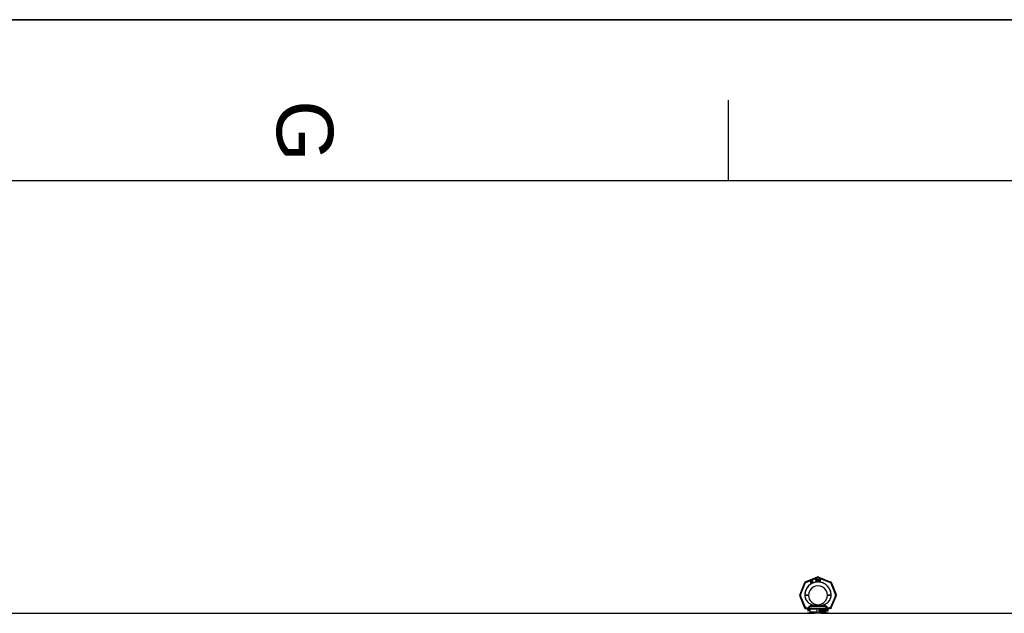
# Model space of a CAD drawing. Header units: millimetres. Extents: x 0 to 420, y 0 to 297.
# Tile 9 of 33: x 61 to 122, y 260 to 297. Entities that reach past the tile are written whole.
import ezdxf

# ---------------------------------------------------------------- set-up
doc = ezdxf.new("R2010")
doc.units = ezdxf.units.MM
doc.header["$LTSCALE"] = 23.1
doc.layers.get('0').update_dxf_attribs({"linetype": 'CONTINUOUS'})
doc.layers.add('001-M31079-X02', color=7, linetype='CONTINUOUS')
doc.layers.add('01_GLOBAL', color=7, linetype='CONTINUOUS')
doc.styles.add('TEXTSTYLE_2', font='arial.ttf')

# ---------------------------------------------------------------- blocks, each defined once
blk = doc.blocks.new('MARGEA3_BL0', base_point=(210.000078, 148.5))
at = {"color": 7, "linetype": 'Continuous'}
for p, q in [((420.000078, 297.000001), (0.000078, 297.000001)), ((0.000078, 296.999914), (420, 296.999914)), ((105.000078, 292.000001), (105.000078, 287.000001)), ((410.000078, 287.000001), (10.000078, 287.000001))]:
    blk.add_line(p, q, dxfattribs=at)
at = {"color": 7, "linetype": 'Continuous', "style": 'TEXTSTYLE_2', "oblique": 0.00001872}
blk.add_text('G', height=3.5, rotation=270, dxfattribs=at).set_placement((77.000078, 292.000001))

msp = doc.modelspace()

# ---------------------------------------------------------------- linework, layer by layer
at = {"color": 7, "linetype": 'Continuous'}
msp.add_line((0, 297), (420, 297), dxfattribs=at)
at = {"layer": '001-M31079-X02', "color": 9, "linetype": 'Continuous'}
for p, q in [((109.725, 262.052), (109.429, 261.336)), ((109.477, 261.318), (109.773, 262.034)), ((110.512, 262.419), (109.796, 262.123)), ((109.816, 262.076), (110.532, 262.373)), ((110.592, 262.373), (111.308, 262.076)), ((110.612, 262.419), (111.328, 262.123)), ((111.35, 262.034), (111.647, 261.318)), ((111.398, 262.052), (111.695, 261.336)), ((109.429, 261.236), (109.733, 260.501)), ((109.781, 260.524), (109.477, 261.258)), ((109.743, 261.285), (109.743, 261.291)), ((111.647, 261.258), (111.343, 260.524)), ((111.381, 261.294), (111.381, 261.288)), ((111.39, 260.501), (111.695, 261.236)), ((109.781, 260.524), (109.781, 260.47)), ((109.798, 260.524), (109.781, 260.524)), ((109.798, 260.47), (109.781, 260.47)), ((109.798, 260.524), (109.798, 260.47)), ((109.979, 260.314), (109.912, 260.314)), ((109.969, 260.468), (109.969, 260.451)), ((111.121, 260.469), (110.003, 260.469)), ((110.143, 260.597), (110.139, 260.634)), ((110.143, 260.597), (110.139, 260.634)), ((110.98, 260.597), (110.143, 260.597)), ((110.392, 260.66), (110.395, 260.623)), ((110.392, 260.66), (110.395, 260.623)), ((110.729, 260.623), (110.732, 260.66)), ((110.732, 260.66), (110.729, 260.623)), ((110.985, 260.634), (110.98, 260.597)), ((110.98, 260.597), (110.985, 260.634)), ((111.212, 260.314), (111.145, 260.314)), ((111.154, 260.451), (111.155, 260.468)), ((111.325, 260.524), (111.325, 260.47)), ((111.343, 260.524), (111.325, 260.524)), ((111.343, 260.47), (111.325, 260.47)), ((111.343, 260.524), (111.343, 260.47))]:
    msp.add_line(p, q, dxfattribs=at)
at = {"layer": '001-M31079-X02', "color": 7, "linetype": 'Continuous'}
for p, q in [((110.115, 262.156), (110.108, 262.066)), ((110.108, 262.066), (110.116, 262.051)), ((110.127, 262.163), (110.115, 262.156)), ((110.116, 262.051), (110.161, 262.077)), ((110.121, 262.073), (110.126, 262.137)), ((110.153, 262.092), (110.121, 262.073)), ((110.126, 262.137), (110.153, 262.092)), ((110.164, 262.098), (110.127, 262.163)), ((110.161, 262.077), (110.179, 262.046)), ((110.183, 262.109), (110.164, 262.098)), ((110.191, 262.095), (110.172, 262.084)), ((110.192, 262.05), (110.172, 262.084)), ((110.179, 262.046), (110.192, 262.046)), ((110.196, 262.155), (110.181, 262.147)), ((110.181, 262.147), (110.187, 262.137)), ((110.191, 262.095), (110.183, 262.109)), ((110.194, 262.18), (110.185, 262.174)), ((110.185, 262.174), (110.196, 262.155)), ((110.202, 262.146), (110.187, 262.137)), ((110.205, 262.161), (110.194, 262.18)), ((110.202, 262.146), (110.229, 262.098)), ((110.226, 262.173), (110.205, 262.161)), ((110.211, 262.151), (110.232, 262.163)), ((110.236, 262.108), (110.211, 262.151)), ((110.226, 262.173), (110.232, 262.163)), ((110.229, 262.098), (110.239, 262.09)), ((110.236, 262.108), (110.242, 262.102)), ((110.239, 262.09), (110.247, 262.089)), ((110.25, 262.1), (110.242, 262.102)), ((110.247, 262.089), (110.254, 262.09)), ((110.261, 262.103), (110.25, 262.1)), ((110.267, 262.094), (110.254, 262.09)), ((110.261, 262.103), (110.267, 262.094)), ((110.42, 262.282), (110.42, 262.152)), ((110.42, 262.282), (110.472, 262.282)), ((110.433, 262.152), (110.42, 262.152)), ((110.433, 262.21), (110.433, 262.152)), ((110.47, 262.21), (110.433, 262.21)), ((110.47, 262.21), (110.487, 262.152)), ((110.483, 262.279), (110.472, 262.282)), ((110.483, 262.279), (110.491, 262.271)), ((110.491, 262.221), (110.483, 262.215)), ((110.502, 262.152), (110.483, 262.215)), ((110.502, 262.152), (110.487, 262.152)), ((110.491, 262.271), (110.498, 262.26)), ((110.498, 262.232), (110.491, 262.221)), ((110.498, 262.26), (110.5, 262.251)), ((110.5, 262.24), (110.498, 262.232)), ((110.5, 262.251), (110.5, 262.24)), ((110.52, 262.282), (110.52, 262.196)), ((110.52, 262.282), (110.533, 262.282)), ((110.52, 262.196), (110.522, 262.182)), ((110.522, 262.182), (110.526, 262.171)), ((110.526, 262.171), (110.535, 262.16)), ((110.533, 262.282), (110.533, 262.196)), ((110.533, 262.196), (110.535, 262.185)), ((110.535, 262.185), (110.539, 262.177)), ((110.535, 262.16), (110.543, 262.155)), ((110.539, 262.177), (110.546, 262.171)), ((110.554, 262.152), (110.543, 262.155)), ((110.554, 262.168), (110.546, 262.171)), ((110.554, 262.168), (110.563, 262.168)), ((110.563, 262.152), (110.554, 262.152)), ((110.572, 262.171), (110.563, 262.168)), ((110.574, 262.155), (110.563, 262.152)), ((110.578, 262.177), (110.572, 262.171)), ((110.582, 262.16), (110.574, 262.155)), ((110.582, 262.185), (110.578, 262.177)), ((110.585, 262.196), (110.582, 262.185)), ((110.591, 262.171), (110.582, 262.16)), ((110.585, 262.282), (110.585, 262.196)), ((110.585, 262.282), (110.598, 262.282)), ((110.595, 262.182), (110.591, 262.171)), ((110.595, 262.182), (110.598, 262.196)), ((110.598, 262.282), (110.598, 262.196)), ((110.615, 262.282), (110.615, 262.152)), ((110.615, 262.282), (110.667, 262.282)), ((110.667, 262.152), (110.615, 262.152)), ((110.678, 262.279), (110.667, 262.282)), ((110.678, 262.155), (110.667, 262.152)), ((110.678, 262.279), (110.686, 262.273)), ((110.686, 262.16), (110.678, 262.155)), ((110.686, 262.273), (110.695, 262.262)), ((110.695, 262.171), (110.686, 262.16)), ((110.695, 262.262), (110.699, 262.251)), ((110.699, 262.182), (110.695, 262.171)), ((110.702, 262.238), (110.699, 262.251)), ((110.699, 262.182), (110.702, 262.196)), ((110.702, 262.238), (110.702, 262.196)), ((109.743, 261.294), (109.743, 261.285)), ((109.743, 261.294), (109.743, 261.288)), ((111.381, 261.285), (111.381, 261.294)), ((111.381, 261.285), (111.381, 261.291)), ((109.969, 260.468), (109.969, 260.451)), ((111.154, 260.451), (111.154, 260.45)), ((111.155, 260.468), (111.155, 260.451))]:
    msp.add_line(p, q, dxfattribs=at)
at = {"layer": '001-M31079-X02', "color": 6, "linetype": 'Continuous'}
for p, q in [((110.433, 262.226), (110.433, 262.268)), ((110.474, 262.268), (110.433, 262.268)), ((110.474, 262.226), (110.433, 262.226)), ((110.474, 262.268), (110.481, 262.265)), ((110.481, 262.229), (110.474, 262.226)), ((110.481, 262.265), (110.485, 262.26)), ((110.485, 262.235), (110.481, 262.229)), ((110.485, 262.26), (110.487, 262.251)), ((110.487, 262.243), (110.485, 262.235)), ((110.487, 262.251), (110.487, 262.243)), ((110.628, 262.168), (110.628, 262.265)), ((110.667, 262.265), (110.628, 262.265)), ((110.667, 262.168), (110.628, 262.168)), ((110.667, 262.265), (110.676, 262.262)), ((110.676, 262.171), (110.667, 262.168)), ((110.676, 262.262), (110.682, 262.257)), ((110.682, 262.177), (110.676, 262.171)), ((110.682, 262.257), (110.686, 262.249)), ((110.686, 262.185), (110.682, 262.177)), ((110.686, 262.249), (110.689, 262.238)), ((110.689, 262.196), (110.686, 262.185)), ((110.689, 262.238), (110.689, 262.196)), ((111.212, 260.168), (109.912, 260.168)), ((110.003, 260.469), (110.003, 260.452)), ((110.061, 260.428), (110.061, 260.233)), ((110.51, 260.428), (110.061, 260.428)), ((110.51, 260.233), (110.061, 260.233)), ((110.51, 260.233), (110.51, 260.428)), ((110.614, 260.428), (110.614, 260.233)), ((111.063, 260.428), (110.614, 260.428)), ((111.063, 260.233), (110.614, 260.233)), ((110.66, 260.286), (110.66, 260.377)), ((110.66, 260.377), (110.695, 260.377)), ((110.671, 260.286), (110.66, 260.286)), ((110.663, 260.286), (110.663, 260.377)), ((110.668, 260.367), (110.668, 260.338)), ((110.697, 260.367), (110.668, 260.367)), ((110.668, 260.338), (110.697, 260.338)), ((110.668, 260.327), (110.668, 260.286)), ((110.694, 260.327), (110.668, 260.327)), ((110.671, 260.338), (110.671, 260.367)), ((110.671, 260.327), (110.671, 260.286)), ((110.691, 260.327), (110.702, 260.286)), ((110.699, 260.375), (110.692, 260.377)), ((110.694, 260.367), (110.698, 260.365)), ((110.698, 260.34), (110.694, 260.338)), ((110.694, 260.327), (110.705, 260.286)), ((110.702, 260.375), (110.695, 260.377)), ((110.697, 260.367), (110.701, 260.365)), ((110.701, 260.34), (110.697, 260.338)), ((110.698, 260.365), (110.7, 260.361)), ((110.701, 260.365), (110.698, 260.365)), ((110.7, 260.344), (110.698, 260.34)), ((110.701, 260.34), (110.698, 260.34)), ((110.704, 260.369), (110.699, 260.375)), ((110.702, 260.375), (110.699, 260.375)), ((110.699, 260.33), (110.704, 260.334)), ((110.711, 260.286), (110.699, 260.33)), ((110.702, 260.33), (110.699, 260.33)), ((110.7, 260.361), (110.702, 260.356)), ((110.703, 260.361), (110.7, 260.361)), ((110.702, 260.35), (110.7, 260.344)), ((110.703, 260.344), (110.7, 260.344)), ((110.701, 260.365), (110.703, 260.361)), ((110.703, 260.344), (110.701, 260.34)), ((110.707, 260.369), (110.702, 260.375)), ((110.702, 260.35), (110.702, 260.356)), ((110.705, 260.356), (110.702, 260.356)), ((110.705, 260.35), (110.702, 260.35)), ((110.702, 260.33), (110.707, 260.334)), ((110.714, 260.286), (110.702, 260.33)), ((110.714, 260.286), (110.702, 260.286)), ((110.703, 260.361), (110.705, 260.356)), ((110.705, 260.35), (110.703, 260.344)), ((110.708, 260.361), (110.704, 260.369)), ((110.707, 260.369), (110.704, 260.369)), ((110.704, 260.334), (110.708, 260.342)), ((110.707, 260.334), (110.704, 260.334)), ((110.705, 260.356), (110.705, 260.35)), ((110.711, 260.361), (110.707, 260.369)), ((110.707, 260.334), (110.711, 260.342)), ((110.71, 260.356), (110.708, 260.361)), ((110.711, 260.361), (110.708, 260.361)), ((110.708, 260.342), (110.71, 260.348)), ((110.711, 260.342), (110.708, 260.342)), ((110.71, 260.356), (110.71, 260.348)), ((110.713, 260.356), (110.71, 260.356)), ((110.713, 260.348), (110.71, 260.348)), ((110.713, 260.356), (110.711, 260.361)), ((110.711, 260.342), (110.713, 260.348)), ((110.713, 260.356), (110.713, 260.348)), ((110.722, 260.311), (110.723, 260.303)), ((110.733, 260.311), (110.722, 260.311)), ((110.723, 260.303), (110.727, 260.294)), ((110.726, 260.303), (110.723, 260.303)), ((110.725, 260.311), (110.726, 260.303)), ((110.727, 260.363), (110.726, 260.356)), ((110.726, 260.348), (110.726, 260.356)), ((110.729, 260.356), (110.726, 260.356)), ((110.726, 260.348), (110.727, 260.34)), ((110.729, 260.348), (110.726, 260.348)), ((110.726, 260.303), (110.73, 260.294)), ((110.733, 260.371), (110.727, 260.363)), ((110.73, 260.363), (110.727, 260.363)), ((110.727, 260.34), (110.733, 260.332)), ((110.73, 260.34), (110.727, 260.34)), ((110.727, 260.294), (110.734, 260.288)), ((110.73, 260.294), (110.727, 260.294)), ((110.73, 260.363), (110.729, 260.356)), ((110.729, 260.356), (110.729, 260.348)), ((110.729, 260.348), (110.73, 260.34)), ((110.736, 260.371), (110.73, 260.363)), ((110.73, 260.34), (110.736, 260.332)), ((110.731, 260.305), (110.73, 260.311)), ((110.73, 260.294), (110.737, 260.288)), ((110.735, 260.299), (110.731, 260.305)), ((110.734, 260.305), (110.731, 260.305)), ((110.738, 260.375), (110.733, 260.371)), ((110.736, 260.371), (110.733, 260.371)), ((110.733, 260.332), (110.738, 260.328)), ((110.736, 260.332), (110.733, 260.332)), ((110.734, 260.305), (110.733, 260.311)), ((110.734, 260.354), (110.735, 260.359)), ((110.734, 260.354), (110.734, 260.35)), ((110.737, 260.354), (110.734, 260.354)), ((110.735, 260.344), (110.734, 260.35)), ((110.737, 260.35), (110.734, 260.35)), ((110.738, 260.299), (110.734, 260.305)), ((110.734, 260.288), (110.741, 260.286)), ((110.737, 260.288), (110.734, 260.288)), ((110.735, 260.359), (110.739, 260.363)), ((110.738, 260.359), (110.735, 260.359)), ((110.739, 260.34), (110.735, 260.344)), ((110.738, 260.344), (110.735, 260.344)), ((110.741, 260.297), (110.735, 260.299)), ((110.738, 260.299), (110.735, 260.299)), ((110.741, 260.375), (110.736, 260.371)), ((110.736, 260.332), (110.741, 260.328)), ((110.737, 260.354), (110.738, 260.359)), ((110.737, 260.35), (110.737, 260.354)), ((110.738, 260.344), (110.737, 260.35)), ((110.737, 260.288), (110.744, 260.286)), ((110.743, 260.377), (110.738, 260.375)), ((110.741, 260.375), (110.738, 260.375)), ((110.738, 260.359), (110.742, 260.363)), ((110.742, 260.34), (110.738, 260.344)), ((110.738, 260.328), (110.743, 260.327)), ((110.741, 260.328), (110.738, 260.328)), ((110.744, 260.297), (110.738, 260.299)), ((110.739, 260.363), (110.743, 260.365)), ((110.742, 260.363), (110.739, 260.363)), ((110.743, 260.338), (110.739, 260.34)), ((110.742, 260.34), (110.739, 260.34)), ((110.746, 260.377), (110.741, 260.375)), ((110.741, 260.328), (110.746, 260.327)), ((110.754, 260.297), (110.741, 260.297)), ((110.754, 260.286), (110.741, 260.286)), ((110.742, 260.363), (110.746, 260.365)), ((110.746, 260.338), (110.742, 260.34)), ((110.753, 260.377), (110.743, 260.377)), ((110.754, 260.365), (110.743, 260.365)), ((110.754, 260.338), (110.743, 260.338)), ((110.754, 260.327), (110.743, 260.327)), ((110.757, 260.375), (110.75, 260.377)), ((110.751, 260.365), (110.755, 260.363)), ((110.758, 260.336), (110.751, 260.338)), ((110.751, 260.327), (110.757, 260.325)), ((110.757, 260.299), (110.751, 260.297)), ((110.751, 260.286), (110.758, 260.288)), ((110.76, 260.375), (110.753, 260.377)), ((110.754, 260.365), (110.758, 260.363)), ((110.761, 260.336), (110.754, 260.338)), ((110.754, 260.327), (110.76, 260.325)), ((110.76, 260.299), (110.754, 260.297)), ((110.754, 260.286), (110.761, 260.288)), ((110.755, 260.363), (110.758, 260.359)), ((110.758, 260.363), (110.755, 260.363)), ((110.762, 260.369), (110.757, 260.375)), ((110.76, 260.375), (110.757, 260.375)), ((110.757, 260.325), (110.761, 260.321)), ((110.76, 260.325), (110.757, 260.325)), ((110.761, 260.303), (110.757, 260.299)), ((110.76, 260.299), (110.757, 260.299)), ((110.758, 260.363), (110.761, 260.359)), ((110.758, 260.359), (110.759, 260.356)), ((110.761, 260.359), (110.758, 260.359)), ((110.763, 260.332), (110.758, 260.336)), ((110.761, 260.336), (110.758, 260.336)), ((110.758, 260.288), (110.763, 260.292)), ((110.761, 260.288), (110.758, 260.288)), ((110.759, 260.356), (110.771, 260.356)), ((110.765, 260.369), (110.76, 260.375)), ((110.76, 260.325), (110.764, 260.321)), ((110.764, 260.303), (110.76, 260.299)), ((110.761, 260.359), (110.762, 260.356)), ((110.766, 260.332), (110.761, 260.336)), ((110.761, 260.321), (110.763, 260.315)), ((110.764, 260.321), (110.761, 260.321)), ((110.763, 260.309), (110.761, 260.303)), ((110.764, 260.303), (110.761, 260.303)), ((110.761, 260.288), (110.766, 260.292)), ((110.766, 260.361), (110.762, 260.369)), ((110.765, 260.369), (110.762, 260.369)), ((110.769, 260.325), (110.763, 260.332)), ((110.766, 260.332), (110.763, 260.332)), ((110.763, 260.309), (110.763, 260.315)), ((110.766, 260.315), (110.763, 260.315)), ((110.766, 260.309), (110.763, 260.309)), ((110.763, 260.292), (110.769, 260.299)), ((110.766, 260.292), (110.763, 260.292)), ((110.764, 260.321), (110.766, 260.315)), ((110.766, 260.309), (110.764, 260.303)), ((110.769, 260.361), (110.765, 260.369)), ((110.768, 260.356), (110.766, 260.361)), ((110.769, 260.361), (110.766, 260.361)), ((110.772, 260.325), (110.766, 260.332)), ((110.766, 260.315), (110.766, 260.309)), ((110.766, 260.292), (110.772, 260.299)), ((110.771, 260.356), (110.769, 260.361)), ((110.772, 260.317), (110.769, 260.325)), ((110.772, 260.325), (110.769, 260.325)), ((110.769, 260.299), (110.772, 260.307)), ((110.772, 260.299), (110.769, 260.299)), ((110.775, 260.317), (110.772, 260.325)), ((110.772, 260.317), (110.772, 260.307)), ((110.775, 260.317), (110.772, 260.317)), ((110.772, 260.299), (110.775, 260.307)), ((110.775, 260.307), (110.772, 260.307)), ((110.775, 260.307), (110.775, 260.317)), ((110.847, 260.286), (110.847, 260.377)), ((110.862, 260.377), (110.847, 260.377)), ((110.858, 260.286), (110.847, 260.286)), ((110.85, 260.377), (110.85, 260.286)), ((110.855, 260.358), (110.855, 260.286)), ((110.855, 260.358), (110.874, 260.286)), ((110.858, 260.358), (110.855, 260.358)), ((110.858, 260.286), (110.858, 260.358)), ((110.858, 260.358), (110.877, 260.286)), ((110.879, 260.296), (110.859, 260.377)), ((110.882, 260.296), (110.862, 260.377)), ((110.888, 260.286), (110.874, 260.286)), ((110.899, 260.377), (110.879, 260.296)), ((110.882, 260.296), (110.879, 260.296)), ((110.902, 260.377), (110.882, 260.296)), ((110.885, 260.286), (110.903, 260.358)), ((110.888, 260.286), (110.906, 260.358)), ((110.914, 260.377), (110.899, 260.377)), ((110.903, 260.286), (110.903, 260.358)), ((110.906, 260.358), (110.903, 260.358)), ((110.914, 260.286), (110.903, 260.286)), ((110.906, 260.358), (110.906, 260.286)), ((110.911, 260.377), (110.911, 260.286)), ((110.914, 260.286), (110.914, 260.377)), ((110.922, 260.307), (110.924, 260.301)), ((110.932, 260.307), (110.922, 260.307)), ((110.925, 260.363), (110.924, 260.356)), ((110.933, 260.356), (110.924, 260.356)), ((110.924, 260.301), (110.926, 260.296)), ((110.927, 260.301), (110.924, 260.301)), ((110.93, 260.371), (110.925, 260.363)), ((110.928, 260.363), (110.925, 260.363)), ((110.925, 260.307), (110.927, 260.301)), ((110.926, 260.296), (110.93, 260.292)), ((110.929, 260.296), (110.926, 260.296)), ((110.928, 260.363), (110.927, 260.356)), ((110.927, 260.301), (110.929, 260.296)), ((110.933, 260.371), (110.928, 260.363)), ((110.93, 260.303), (110.929, 260.307)), ((110.929, 260.296), (110.933, 260.292)), ((110.936, 260.375), (110.93, 260.371)), ((110.933, 260.371), (110.93, 260.371)), ((110.93, 260.356), (110.933, 260.361)), ((110.933, 260.299), (110.93, 260.303)), ((110.933, 260.303), (110.93, 260.303)), ((110.93, 260.292), (110.936, 260.288)), ((110.933, 260.292), (110.93, 260.292)), ((110.933, 260.303), (110.932, 260.307)), ((110.939, 260.375), (110.933, 260.371)), ((110.933, 260.361), (110.937, 260.365)), ((110.933, 260.356), (110.936, 260.361)), ((110.936, 260.361), (110.933, 260.361)), ((110.936, 260.299), (110.933, 260.303)), ((110.936, 260.297), (110.933, 260.299)), ((110.936, 260.299), (110.933, 260.299)), ((110.933, 260.292), (110.939, 260.288)), ((110.945, 260.377), (110.936, 260.375)), ((110.939, 260.375), (110.936, 260.375)), ((110.936, 260.361), (110.94, 260.365)), ((110.939, 260.297), (110.936, 260.299)), ((110.942, 260.296), (110.936, 260.297)), ((110.939, 260.297), (110.936, 260.297)), ((110.936, 260.288), (110.941, 260.286)), ((110.939, 260.288), (110.936, 260.288)), ((110.937, 260.365), (110.944, 260.367)), ((110.94, 260.365), (110.937, 260.365)), ((110.948, 260.377), (110.939, 260.375)), ((110.945, 260.296), (110.939, 260.297)), ((110.939, 260.288), (110.944, 260.286)), ((110.94, 260.365), (110.947, 260.367)), ((110.955, 260.286), (110.941, 260.286)), ((110.953, 260.296), (110.942, 260.296)), ((110.952, 260.367), (110.944, 260.367)), ((110.944, 260.328), (110.944, 260.336)), ((110.952, 260.336), (110.944, 260.336)), ((110.952, 260.328), (110.944, 260.328)), ((110.951, 260.377), (110.945, 260.377)), ((110.947, 260.336), (110.947, 260.328)), ((110.957, 260.375), (110.948, 260.377)), ((110.949, 260.367), (110.956, 260.365)), ((110.957, 260.34), (110.949, 260.336)), ((110.949, 260.328), (110.957, 260.327)), ((110.957, 260.297), (110.95, 260.296)), ((110.96, 260.375), (110.951, 260.377)), ((110.952, 260.367), (110.959, 260.365)), ((110.96, 260.34), (110.952, 260.336)), ((110.952, 260.328), (110.96, 260.327)), ((110.952, 260.286), (110.957, 260.288)), ((110.96, 260.297), (110.953, 260.296)), ((110.955, 260.286), (110.96, 260.288)), ((110.956, 260.365), (110.96, 260.361)), ((110.959, 260.365), (110.956, 260.365)), ((110.963, 260.371), (110.957, 260.375)), ((110.96, 260.375), (110.957, 260.375)), ((110.96, 260.344), (110.957, 260.34)), ((110.96, 260.34), (110.957, 260.34)), ((110.957, 260.327), (110.961, 260.323)), ((110.96, 260.327), (110.957, 260.327)), ((110.96, 260.299), (110.957, 260.297)), ((110.96, 260.297), (110.957, 260.297)), ((110.957, 260.288), (110.963, 260.292)), ((110.96, 260.288), (110.957, 260.288)), ((110.959, 260.365), (110.963, 260.361)), ((110.966, 260.371), (110.96, 260.375)), ((110.96, 260.361), (110.963, 260.356)), ((110.963, 260.361), (110.96, 260.361)), ((110.963, 260.352), (110.96, 260.344)), ((110.963, 260.344), (110.96, 260.34)), ((110.963, 260.344), (110.96, 260.344)), ((110.96, 260.332), (110.965, 260.338)), ((110.967, 260.328), (110.96, 260.332)), ((110.963, 260.332), (110.96, 260.332)), ((110.96, 260.327), (110.964, 260.323)), ((110.963, 260.303), (110.96, 260.299)), ((110.963, 260.299), (110.96, 260.297)), ((110.963, 260.299), (110.96, 260.299)), ((110.96, 260.288), (110.966, 260.292)), ((110.961, 260.323), (110.964, 260.315)), ((110.964, 260.323), (110.961, 260.323)), ((110.968, 260.363), (110.963, 260.371)), ((110.966, 260.371), (110.963, 260.371)), ((110.963, 260.361), (110.966, 260.356)), ((110.963, 260.352), (110.963, 260.356)), ((110.966, 260.356), (110.963, 260.356)), ((110.966, 260.352), (110.963, 260.344)), ((110.966, 260.352), (110.963, 260.352)), ((110.963, 260.332), (110.968, 260.338)), ((110.97, 260.328), (110.963, 260.332)), ((110.964, 260.307), (110.963, 260.303)), ((110.966, 260.303), (110.963, 260.299)), ((110.966, 260.303), (110.963, 260.303)), ((110.963, 260.292), (110.967, 260.296)), ((110.966, 260.292), (110.963, 260.292)), ((110.964, 260.323), (110.967, 260.315)), ((110.964, 260.307), (110.964, 260.315)), ((110.967, 260.315), (110.964, 260.315)), ((110.967, 260.307), (110.964, 260.307)), ((110.965, 260.338), (110.968, 260.344)), ((110.968, 260.338), (110.965, 260.338)), ((110.971, 260.363), (110.966, 260.371)), ((110.966, 260.356), (110.966, 260.352)), ((110.967, 260.307), (110.966, 260.303)), ((110.966, 260.292), (110.97, 260.296)), ((110.969, 260.323), (110.967, 260.328)), ((110.97, 260.328), (110.967, 260.328)), ((110.967, 260.315), (110.967, 260.307)), ((110.967, 260.296), (110.969, 260.301)), ((110.97, 260.296), (110.967, 260.296)), ((110.969, 260.356), (110.968, 260.363)), ((110.971, 260.363), (110.968, 260.363)), ((110.968, 260.344), (110.969, 260.352)), ((110.968, 260.338), (110.971, 260.344)), ((110.971, 260.344), (110.968, 260.344)), ((110.969, 260.356), (110.969, 260.352)), ((110.972, 260.356), (110.969, 260.356)), ((110.972, 260.352), (110.969, 260.352)), ((110.971, 260.315), (110.969, 260.323)), ((110.972, 260.323), (110.969, 260.323)), ((110.969, 260.301), (110.971, 260.307)), ((110.969, 260.301), (110.972, 260.301)), ((110.972, 260.323), (110.97, 260.328)), ((110.97, 260.296), (110.972, 260.301)), ((110.972, 260.356), (110.971, 260.363)), ((110.971, 260.344), (110.972, 260.352)), ((110.971, 260.315), (110.971, 260.307)), ((110.974, 260.315), (110.971, 260.315)), ((110.974, 260.307), (110.971, 260.307)), ((110.972, 260.352), (110.972, 260.356)), ((110.974, 260.315), (110.972, 260.323)), ((110.972, 260.301), (110.974, 260.307)), ((110.974, 260.307), (110.974, 260.315)), ((110.983, 260.352), (110.981, 260.338)), ((110.981, 260.325), (110.981, 260.338)), ((110.984, 260.338), (110.981, 260.338)), ((110.981, 260.325), (110.983, 260.311)), ((110.984, 260.325), (110.981, 260.325)), ((110.985, 260.361), (110.983, 260.352)), ((110.986, 260.352), (110.983, 260.352)), ((110.983, 260.311), (110.985, 260.301)), ((110.986, 260.311), (110.983, 260.311)), ((110.986, 260.352), (110.984, 260.338)), ((110.984, 260.338), (110.984, 260.325)), ((110.984, 260.325), (110.986, 260.311)), ((110.989, 260.369), (110.985, 260.361)), ((110.988, 260.361), (110.985, 260.361)), ((110.985, 260.301), (110.989, 260.294)), ((110.988, 260.301), (110.985, 260.301)), ((110.988, 260.361), (110.986, 260.352)), ((110.986, 260.311), (110.988, 260.301)), ((110.992, 260.369), (110.988, 260.361)), ((110.988, 260.338), (110.989, 260.35)), ((110.996, 260.342), (110.988, 260.334)), ((110.988, 260.338), (110.988, 260.334)), ((110.991, 260.338), (110.988, 260.338)), ((110.991, 260.334), (110.988, 260.334)), ((110.988, 260.301), (110.992, 260.294)), ((110.996, 260.375), (110.989, 260.369)), ((110.992, 260.369), (110.989, 260.369)), ((110.989, 260.35), (110.991, 260.356)), ((110.992, 260.35), (110.989, 260.35)), ((110.989, 260.319), (110.991, 260.325)), ((110.989, 260.319), (110.989, 260.313)), ((110.992, 260.319), (110.989, 260.319)), ((110.991, 260.307), (110.989, 260.313)), ((110.992, 260.313), (110.989, 260.313)), ((110.989, 260.294), (110.996, 260.288)), ((110.992, 260.294), (110.989, 260.294)), ((110.991, 260.356), (110.994, 260.361)), ((110.994, 260.356), (110.991, 260.356)), ((110.991, 260.338), (110.992, 260.35)), ((110.999, 260.342), (110.991, 260.334)), ((110.991, 260.334), (110.991, 260.338)), ((110.991, 260.325), (110.994, 260.328)), ((110.994, 260.325), (110.991, 260.325)), ((110.994, 260.301), (110.991, 260.307)), ((110.994, 260.307), (110.991, 260.307)), ((110.999, 260.375), (110.992, 260.369)), ((110.992, 260.35), (110.994, 260.356)), ((110.992, 260.319), (110.994, 260.325)), ((110.992, 260.313), (110.992, 260.319)), ((110.994, 260.307), (110.992, 260.313)), ((110.992, 260.294), (110.999, 260.288)), ((110.994, 260.361), (110.998, 260.365)), ((110.994, 260.356), (110.997, 260.361)), ((110.997, 260.361), (110.994, 260.361)), ((110.994, 260.328), (110.998, 260.332)), ((110.994, 260.325), (110.997, 260.328)), ((110.997, 260.328), (110.994, 260.328)), ((110.997, 260.301), (110.994, 260.307)), ((110.998, 260.297), (110.994, 260.301)), ((110.997, 260.301), (110.994, 260.301)), ((111.003, 260.377), (110.996, 260.375)), ((110.999, 260.375), (110.996, 260.375)), ((111.003, 260.344), (110.996, 260.342)), ((110.999, 260.342), (110.996, 260.342)), ((110.996, 260.288), (111.003, 260.286)), ((110.999, 260.288), (110.996, 260.288)), ((110.997, 260.361), (111.001, 260.365)), ((110.997, 260.328), (111.001, 260.332)), ((111.001, 260.297), (110.997, 260.301)), ((110.998, 260.365), (111.002, 260.367)), ((111.001, 260.365), (110.998, 260.365)), ((110.998, 260.332), (111.002, 260.334)), ((111.001, 260.332), (110.998, 260.332)), ((111.002, 260.296), (110.998, 260.297)), ((111.001, 260.297), (110.998, 260.297)), ((111.006, 260.377), (110.999, 260.375)), ((111.006, 260.344), (110.999, 260.342)), ((110.999, 260.288), (111.006, 260.286)), ((111.001, 260.365), (111.005, 260.367)), ((111.001, 260.332), (111.005, 260.334)), ((111.005, 260.296), (111.001, 260.297)), ((111.013, 260.367), (111.002, 260.367)), ((111.014, 260.334), (111.002, 260.334)), ((111.014, 260.296), (111.002, 260.296)), ((111.011, 260.377), (111.003, 260.377)), ((111.013, 260.344), (111.003, 260.344)), ((111.013, 260.286), (111.003, 260.286)), ((111.015, 260.375), (111.008, 260.377)), ((111.01, 260.367), (111.014, 260.365)), ((111.016, 260.342), (111.01, 260.344)), ((111.01, 260.286), (111.016, 260.288)), ((111.018, 260.375), (111.011, 260.377)), ((111.011, 260.334), (111.015, 260.332)), ((111.015, 260.297), (111.011, 260.296)), ((111.013, 260.367), (111.017, 260.365)), ((111.019, 260.342), (111.013, 260.344)), ((111.013, 260.286), (111.019, 260.288)), ((111.014, 260.365), (111.018, 260.361)), ((111.017, 260.365), (111.014, 260.365)), ((111.014, 260.334), (111.018, 260.332)), ((111.018, 260.297), (111.014, 260.296)), ((111.022, 260.369), (111.015, 260.375)), ((111.018, 260.375), (111.015, 260.375)), ((111.015, 260.332), (111.019, 260.328)), ((111.018, 260.332), (111.015, 260.332)), ((111.019, 260.301), (111.015, 260.297)), ((111.018, 260.297), (111.015, 260.297)), ((111.023, 260.336), (111.016, 260.342)), ((111.019, 260.342), (111.016, 260.342)), ((111.016, 260.288), (111.023, 260.294)), ((111.019, 260.288), (111.016, 260.288)), ((111.017, 260.365), (111.021, 260.361)), ((111.025, 260.369), (111.018, 260.375)), ((111.018, 260.361), (111.02, 260.356)), ((111.021, 260.361), (111.018, 260.361)), ((111.018, 260.332), (111.022, 260.328)), ((111.022, 260.301), (111.018, 260.297)), ((111.026, 260.336), (111.019, 260.342)), ((111.019, 260.328), (111.022, 260.325)), ((111.022, 260.328), (111.019, 260.328)), ((111.022, 260.307), (111.019, 260.301)), ((111.022, 260.301), (111.019, 260.301)), ((111.019, 260.288), (111.026, 260.294)), ((111.03, 260.356), (111.02, 260.356)), ((111.021, 260.361), (111.023, 260.356)), ((111.026, 260.361), (111.022, 260.369)), ((111.025, 260.369), (111.022, 260.369)), ((111.022, 260.328), (111.025, 260.325)), ((111.022, 260.325), (111.023, 260.319)), ((111.025, 260.325), (111.022, 260.325)), ((111.023, 260.313), (111.022, 260.307)), ((111.025, 260.307), (111.022, 260.301)), ((111.025, 260.307), (111.022, 260.307)), ((111.027, 260.33), (111.023, 260.336)), ((111.023, 260.336), (111.026, 260.336)), ((111.023, 260.313), (111.023, 260.319)), ((111.023, 260.319), (111.026, 260.319)), ((111.026, 260.313), (111.023, 260.313)), ((111.023, 260.294), (111.027, 260.301)), ((111.026, 260.294), (111.023, 260.294)), ((111.029, 260.361), (111.025, 260.369)), ((111.025, 260.325), (111.026, 260.319)), ((111.026, 260.313), (111.025, 260.307)), ((111.027, 260.356), (111.026, 260.361)), ((111.029, 260.361), (111.026, 260.361)), ((111.03, 260.33), (111.026, 260.336)), ((111.026, 260.319), (111.026, 260.313)), ((111.026, 260.294), (111.03, 260.301)), ((111.03, 260.321), (111.027, 260.33)), ((111.03, 260.33), (111.027, 260.33)), ((111.027, 260.301), (111.03, 260.311)), ((111.03, 260.301), (111.027, 260.301)), ((111.03, 260.356), (111.029, 260.361)), ((111.033, 260.321), (111.03, 260.33)), ((111.03, 260.321), (111.03, 260.311)), ((111.033, 260.321), (111.03, 260.321)), ((111.03, 260.301), (111.033, 260.311)), ((111.033, 260.311), (111.03, 260.311)), ((111.033, 260.311), (111.033, 260.321)), ((111.063, 260.233), (111.063, 260.428)), ((111.121, 260.469), (111.121, 260.452))]:
    msp.add_line(p, q, dxfattribs=at)
at = {"layer": '001-M31079-X02', "color": 9, "linetype": 'Continuous'}
for centre, radius, start, end in [((109.845, 262.003), 0.13, 112.5, 157.5), ((109.845, 262.004), 0.078, 112.50271, 157.49729), ((110.562, 262.299), 0.13, 67.5, 112.5), ((110.562, 262.301), 0.078, 67.50271, 112.49729), ((111.278, 262.004), 0.078, 22.50268, 67.49732), ((111.278, 262.003), 0.13, 22.5, 67.5), ((109.549, 261.286), 0.13, 157.5, 202.5), ((111.575, 261.286), 0.13, 337.5, 22.5), ((109.549, 261.288), 0.078, 157.50268, 202.49732), ((110.562, 261.286), 0.585, 180.6298, 359.3702), ((111.575, 261.288), 0.078, 337.50268, 22.49732), ((109.781, 260.522), 0.052, 202.5, 270), ((110.562, 332.323), 71.663, 269.86427, 270.13573), ((111.343, 260.522), 0.052, 270, 337.5)]:
    msp.add_arc(centre, radius, start, end, dxfattribs=at)
at = {"layer": '001-M31079-X02', "color": 7, "linetype": 'Continuous'}
msp.add_arc((110.562, 261.294), 0.819, 0, 179.99999, dxfattribs=at)
at = {"layer": '001-M31079-X02', "color": 6, "linetype": 'Continuous'}
msp.add_arc((110.562, 261.286), 0.585, 359.3702, 180.6298, dxfattribs=at)
at = {"layer": '001-M31079-X02', "color": 9, "linetype": 'Continuous'}
for points, knots in [([(109.725, 262.052), (109.726, 262.054), (109.732, 262.05), (109.737, 262.049), (109.743, 262.046), (109.75, 262.044), (109.757, 262.041), (109.765, 262.038), (109.771, 262.035), (109.773, 262.034)], [0, 0, 0, 0, 0.134296, 0.234027, 0.357, 0.499553, 0.657434, 0.825927, 1, 1, 1, 1]), ([(111.381, 261.294), (111.381, 261.318), (111.379, 261.367), (111.369, 261.44), (111.352, 261.512), (111.33, 261.582), (111.301, 261.65), (111.266, 261.715), (111.225, 261.776), (111.179, 261.834), (111.129, 261.887), (111.073, 261.935), (111.014, 261.978), (110.95, 262.016), (110.884, 262.048), (110.815, 262.074), (110.744, 262.093), (110.672, 262.107), (110.599, 262.113), (110.525, 262.113), (110.452, 262.107), (110.379, 262.093), (110.309, 262.074), (110.24, 262.048), (110.173, 262.016), (110.11, 261.978), (110.051, 261.935), (109.995, 261.887), (109.944, 261.834), (109.898, 261.776), (109.858, 261.715), (109.823, 261.65), (109.794, 261.582), (109.771, 261.512), (109.755, 261.44), (109.745, 261.367), (109.743, 261.318), (109.743, 261.294)], [0, 0, 0, 0, 0.028575, 0.057156, 0.085737, 0.114317, 0.142895, 0.171472, 0.200048, 0.228622, 0.257194, 0.285764, 0.314333, 0.342901, 0.371466, 0.400031, 0.428594, 0.457157, 0.485719, 0.514281, 0.542844, 0.571406, 0.59997, 0.628534, 0.6571, 0.685667, 0.714236, 0.742807, 0.771379, 0.799953, 0.828529, 0.857106, 0.885684, 0.914264, 0.942844, 0.971426, 1, 1, 1, 1]), ([(109.816, 262.076), (109.815, 262.079), (109.812, 262.084), (109.809, 262.092), (109.806, 262.1), (109.803, 262.106), (109.801, 262.112), (109.798, 262.116), (109.798, 262.124), (109.796, 262.123)], [0, 0, 0, 0, 0.175082, 0.34414, 0.502227, 0.644724, 0.767468, 0.866877, 1, 1, 1, 1]), ([(110.512, 262.419), (110.514, 262.42), (110.514, 262.413), (110.517, 262.409), (110.52, 262.403), (110.522, 262.396), (110.525, 262.389), (110.529, 262.381), (110.531, 262.376), (110.532, 262.373)], [0, 0, 0, 0, 0.133122, 0.23253, 0.355273, 0.497769, 0.655854, 0.824911, 1, 1, 1, 1]), ([(110.592, 262.373), (110.593, 262.376), (110.595, 262.381), (110.598, 262.389), (110.601, 262.396), (110.604, 262.403), (110.606, 262.409), (110.609, 262.413), (110.61, 262.42), (110.612, 262.419)], [0, 0, 0, 0, 0.175081, 0.344139, 0.502226, 0.644723, 0.767468, 0.866876, 1, 1, 1, 1]), ([(111.328, 262.123), (111.326, 262.124), (111.326, 262.116), (111.323, 262.112), (111.321, 262.106), (111.318, 262.1), (111.315, 262.092), (111.311, 262.084), (111.309, 262.079), (111.308, 262.076)], [0, 0, 0, 0, 0.133122, 0.232529, 0.355273, 0.497768, 0.655853, 0.82491, 1, 1, 1, 1]), ([(111.398, 262.052), (111.398, 262.054), (111.392, 262.05), (111.387, 262.049), (111.381, 262.046), (111.374, 262.044), (111.367, 262.041), (111.359, 262.038), (111.353, 262.035), (111.35, 262.034)], [0, 0, 0, 0, 0.129377, 0.225347, 0.345213, 0.487679, 0.64695, 0.821765, 1, 1, 1, 1]), ([(109.477, 261.318), (109.474, 261.319), (109.469, 261.321), (109.461, 261.324), (109.453, 261.327), (109.446, 261.33), (109.44, 261.332), (109.435, 261.333), (109.43, 261.338), (109.429, 261.336)], [0, 0, 0, 0, 0.174066, 0.34256, 0.500442, 0.642997, 0.765971, 0.865703, 1, 1, 1, 1]), ([(111.647, 261.318), (111.65, 261.319), (111.655, 261.321), (111.663, 261.324), (111.671, 261.327), (111.677, 261.33), (111.683, 261.332), (111.689, 261.333), (111.694, 261.338), (111.695, 261.336)], [0, 0, 0, 0, 0.174075, 0.34257, 0.50045, 0.643003, 0.765976, 0.865706, 1, 1, 1, 1]), ([(109.477, 261.258), (109.474, 261.257), (109.468, 261.255), (109.46, 261.251), (109.453, 261.248), (109.446, 261.245), (109.44, 261.242), (109.435, 261.239), (109.428, 261.239), (109.429, 261.236)], [0, 0, 0, 0, 0.172845, 0.340742, 0.498514, 0.641297, 0.764691, 0.864901, 1, 1, 1, 1]), ([(109.977, 261.286), (109.977, 261.289), (109.969, 261.288), (109.962, 261.289), (109.95, 261.29), (109.936, 261.291), (109.919, 261.291), (109.9, 261.292), (109.878, 261.293), (109.854, 261.293), (109.828, 261.293), (109.8, 261.294), (109.772, 261.294), (109.752, 261.294), (109.743, 261.294)], [0, 0, 0, 0, 0.02982, 0.064811, 0.111629, 0.171497, 0.24316, 0.326315, 0.419777, 0.524502, 0.635428, 0.753215, 0.877723, 1, 1, 1, 1]), ([(109.743, 261.294), (109.752, 261.294), (109.771, 261.294), (109.798, 261.294), (109.825, 261.293), (109.849, 261.293), (109.873, 261.293), (109.895, 261.292), (109.915, 261.291), (109.933, 261.291), (109.947, 261.29), (109.96, 261.289), (109.968, 261.288), (109.977, 261.289), (109.977, 261.286)], [0, 0, 0, 0, 0.119326, 0.238323, 0.350682, 0.456135, 0.557526, 0.651234, 0.73688, 0.812698, 0.878047, 0.929721, 0.967962, 1, 1, 1, 1]), ([(109.743, 261.285), (109.743, 261.243), (109.754, 261.158), (109.798, 261.04), (109.865, 260.933), (109.95, 260.843), (110.049, 260.77), (110.158, 260.715), (110.273, 260.679), (110.352, 260.665), (110.392, 260.66)], [0, 0, 0, 0, 0.128514, 0.256351, 0.383132, 0.508688, 0.633005, 0.756182, 0.878418, 1, 1, 1, 1]), ([(109.743, 261.285), (109.757, 261.285), (109.786, 261.285), (109.828, 261.285), (109.869, 261.285), (109.901, 261.285), (109.924, 261.284), (109.938, 261.284), (109.95, 261.283), (109.96, 261.283), (109.967, 261.282), (109.972, 261.281), (109.975, 261.281), (109.977, 261.28), (109.977, 261.28)], [0, 0, 0, 0, 0.180599, 0.365648, 0.544133, 0.703922, 0.773279, 0.834152, 0.885712, 0.927563, 0.95952, 0.981825, 0.994942, 1, 1, 1, 1]), ([(110.732, 260.66), (110.771, 260.665), (110.85, 260.679), (110.965, 260.715), (111.075, 260.77), (111.174, 260.843), (111.259, 260.933), (111.326, 261.04), (111.369, 261.158), (111.38, 261.243), (111.381, 261.285)], [0, 0, 0, 0, 0.121582, 0.243818, 0.366995, 0.491312, 0.616868, 0.743649, 0.871486, 1, 1, 1, 1]), ([(111.381, 261.294), (111.372, 261.294), (111.353, 261.294), (111.326, 261.294), (111.299, 261.293), (111.274, 261.293), (111.251, 261.293), (111.229, 261.292), (111.209, 261.291), (111.191, 261.291), (111.176, 261.29), (111.164, 261.289), (111.156, 261.288), (111.147, 261.289), (111.147, 261.286)], [0, 0, 0, 0, 0.119325, 0.238322, 0.350682, 0.456135, 0.557526, 0.651234, 0.736879, 0.812698, 0.878046, 0.929721, 0.967962, 1, 1, 1, 1]), ([(111.147, 261.286), (111.147, 261.289), (111.155, 261.288), (111.162, 261.289), (111.174, 261.29), (111.188, 261.291), (111.204, 261.291), (111.224, 261.292), (111.246, 261.293), (111.27, 261.293), (111.296, 261.293), (111.324, 261.294), (111.352, 261.294), (111.371, 261.294), (111.381, 261.294)], [0, 0, 0, 0, 0.02982, 0.064811, 0.11163, 0.171497, 0.243161, 0.326316, 0.419778, 0.524502, 0.635429, 0.753216, 0.877724, 1, 1, 1, 1]), ([(111.381, 261.285), (111.367, 261.285), (111.338, 261.285), (111.296, 261.285), (111.255, 261.285), (111.223, 261.285), (111.2, 261.284), (111.186, 261.284), (111.174, 261.283), (111.164, 261.283), (111.157, 261.282), (111.151, 261.281), (111.149, 261.281), (111.147, 261.28), (111.147, 261.28)], [0, 0, 0, 0, 0.180599, 0.365648, 0.544133, 0.703922, 0.773279, 0.834152, 0.885712, 0.927563, 0.95952, 0.981825, 0.994942, 1, 1, 1, 1]), ([(111.647, 261.258), (111.65, 261.257), (111.655, 261.255), (111.663, 261.251), (111.671, 261.248), (111.678, 261.245), (111.684, 261.242), (111.688, 261.239), (111.696, 261.239), (111.695, 261.236)], [0, 0, 0, 0, 0.172835, 0.340733, 0.498506, 0.64129, 0.764686, 0.864898, 1, 1, 1, 1]), ([(109.781, 260.524), (109.778, 260.523), (109.772, 260.521), (109.764, 260.517), (109.757, 260.514), (109.75, 260.511), (109.744, 260.508), (109.739, 260.505), (109.732, 260.505), (109.733, 260.502)], [0, 0, 0, 0, 0.170904, 0.339315, 0.497992, 0.640873, 0.764303, 0.864739, 1, 1, 1, 1]), ([(109.798, 260.524), (109.807, 260.524), (109.826, 260.523), (109.853, 260.518), (109.879, 260.51), (109.905, 260.499), (109.928, 260.486), (109.95, 260.469), (109.963, 260.457), (109.969, 260.451)], [0, 0, 0, 0, 0.142409, 0.286032, 0.430381, 0.574801, 0.718483, 0.860524, 1, 1, 1, 1]), ([(109.798, 260.47), (109.82, 260.47), (109.865, 260.462), (109.913, 260.435), (109.945, 260.404), (109.963, 260.377), (109.976, 260.347), (109.979, 260.325), (109.979, 260.314)], [0, 0, 0, 0, 0.25143, 0.503272, 0.628972, 0.753715, 0.877314, 1, 1, 1, 1]), ([(110.139, 260.634), (110.129, 260.633), (110.111, 260.63), (110.086, 260.623), (110.063, 260.613), (110.043, 260.601), (110.025, 260.588), (110.01, 260.573), (109.997, 260.557), (109.986, 260.54), (109.978, 260.523), (109.973, 260.504), (109.969, 260.486), (109.969, 260.474), (109.969, 260.468)], [0, 0, 0, 0, 0.107248, 0.208031, 0.302685, 0.392012, 0.476842, 0.557967, 0.636039, 0.71167, 0.785547, 0.858189, 0.929779, 1, 1, 1, 1]), ([(109.969, 260.468), (109.972, 260.468), (109.979, 260.468), (109.988, 260.468), (109.996, 260.468), (110.001, 260.469), (110.003, 260.469)], [0, 0, 0, 0, 0.304503, 0.5896, 0.826919, 1, 1, 1, 1]), ([(109.969, 260.451), (109.973, 260.451), (109.979, 260.451), (109.988, 260.451), (109.996, 260.451), (110.001, 260.452), (110.003, 260.452)], [0, 0, 0, 0, 0.292513, 0.575188, 0.818321, 1, 1, 1, 1]), ([(110.003, 260.452), (110.001, 260.452), (109.996, 260.451), (109.988, 260.451), (109.979, 260.451), (109.973, 260.451), (109.969, 260.451)], [0, 0, 0, 0, 0.181684, 0.424818, 0.707491, 1, 1, 1, 1]), ([(109.979, 260.314), (109.981, 260.324), (109.983, 260.343), (109.983, 260.372), (109.98, 260.4), (109.976, 260.426), (109.972, 260.443), (109.969, 260.451)], [0, 0, 0, 0, 0.207564, 0.421591, 0.628947, 0.822617, 1, 1, 1, 1]), ([(110.003, 260.452), (110.003, 260.439), (110.002, 260.414), (109.997, 260.378), (109.99, 260.345), (109.983, 260.324), (109.979, 260.314)], [0, 0, 0, 0, 0.273916, 0.536495, 0.779955, 1, 1, 1, 1]), ([(109.979, 260.314), (109.983, 260.324), (109.99, 260.345), (109.997, 260.378), (110.002, 260.414), (110.003, 260.439), (110.003, 260.452)], [0, 0, 0, 0, 0.220045, 0.463505, 0.726083, 1, 1, 1, 1]), ([(110.143, 260.597), (110.125, 260.595), (110.099, 260.589), (110.066, 260.574), (110.045, 260.559), (110.026, 260.54), (110.013, 260.519), (110.004, 260.494), (110.002, 260.477), (110.003, 260.469)], [0, 0, 0, 0, 0.258475, 0.385509, 0.510919, 0.63479, 0.757331, 0.878888, 1, 1, 1, 1]), ([(110.392, 260.66), (110.366, 260.658), (110.311, 260.654), (110.226, 260.645), (110.168, 260.638), (110.139, 260.634)], [0, 0, 0, 0, 0.313983, 0.64732, 1, 1, 1, 1]), ([(110.143, 260.597), (110.185, 260.602), (110.269, 260.612), (110.353, 260.62), (110.395, 260.623)], [0, 0, 0, 0, 0.500713, 1, 1, 1, 1]), ([(110.732, 260.66), (110.693, 260.66), (110.618, 260.66), (110.505, 260.66), (110.431, 260.66), (110.392, 260.66)], [0, 0, 0, 0, 0.341255, 0.65875, 1, 1, 1, 1]), ([(110.729, 260.623), (110.701, 260.625), (110.645, 260.628), (110.562, 260.63), (110.478, 260.628), (110.423, 260.625), (110.395, 260.623)], [0, 0, 0, 0, 0.250568, 0.5, 0.749432, 1, 1, 1, 1]), ([(110.98, 260.597), (110.939, 260.602), (110.855, 260.612), (110.771, 260.62), (110.729, 260.623)], [0, 0, 0, 0, 0.500713, 1, 1, 1, 1]), ([(110.985, 260.634), (110.955, 260.638), (110.898, 260.645), (110.813, 260.654), (110.758, 260.658), (110.732, 260.66)], [0, 0, 0, 0, 0.35268, 0.686017, 1, 1, 1, 1]), ([(110.98, 260.597), (110.998, 260.595), (111.025, 260.589), (111.057, 260.574), (111.079, 260.559), (111.097, 260.54), (111.111, 260.519), (111.12, 260.494), (111.121, 260.477), (111.121, 260.469)], [0, 0, 0, 0, 0.258475, 0.385509, 0.510919, 0.63479, 0.757331, 0.878888, 1, 1, 1, 1]), ([(111.155, 260.468), (111.155, 260.474), (111.154, 260.486), (111.151, 260.504), (111.145, 260.523), (111.137, 260.54), (111.127, 260.557), (111.114, 260.573), (111.099, 260.588), (111.081, 260.601), (111.06, 260.613), (111.038, 260.623), (111.012, 260.63), (110.994, 260.633), (110.985, 260.634)], [0, 0, 0, 0, 0.070278, 0.141913, 0.214561, 0.288425, 0.364052, 0.442118, 0.52324, 0.608071, 0.697382, 0.792005, 0.892756, 1, 1, 1, 1]), ([(111.155, 260.468), (111.151, 260.468), (111.145, 260.468), (111.135, 260.468), (111.128, 260.468), (111.123, 260.469), (111.121, 260.469)], [0, 0, 0, 0, 0.304503, 0.5896, 0.826919, 1, 1, 1, 1]), ([(111.145, 260.314), (111.141, 260.324), (111.134, 260.345), (111.126, 260.378), (111.121, 260.414), (111.121, 260.439), (111.121, 260.452)], [0, 0, 0, 0, 0.220045, 0.463505, 0.726083, 1, 1, 1, 1]), ([(111.121, 260.452), (111.121, 260.439), (111.121, 260.414), (111.126, 260.378), (111.134, 260.345), (111.141, 260.324), (111.145, 260.314)], [0, 0, 0, 0, 0.273917, 0.536495, 0.779955, 1, 1, 1, 1]), ([(111.154, 260.451), (111.151, 260.451), (111.145, 260.451), (111.136, 260.451), (111.128, 260.451), (111.123, 260.452), (111.121, 260.452)], [0, 0, 0, 0, 0.292512, 0.575186, 0.818319, 1, 1, 1, 1]), ([(111.121, 260.452), (111.123, 260.452), (111.128, 260.451), (111.136, 260.451), (111.145, 260.451), (111.151, 260.451), (111.154, 260.451)], [0, 0, 0, 0, 0.181684, 0.424818, 0.707491, 1, 1, 1, 1]), ([(111.154, 260.451), (111.152, 260.443), (111.148, 260.426), (111.144, 260.4), (111.141, 260.372), (111.141, 260.343), (111.143, 260.324), (111.145, 260.314)], [0, 0, 0, 0, 0.178771, 0.371864, 0.578833, 0.792671, 1, 1, 1, 1]), ([(111.325, 260.47), (111.303, 260.47), (111.259, 260.462), (111.21, 260.435), (111.179, 260.404), (111.16, 260.377), (111.148, 260.347), (111.145, 260.325), (111.145, 260.314)], [0, 0, 0, 0, 0.25143, 0.503272, 0.628972, 0.753715, 0.877314, 1, 1, 1, 1]), ([(111.154, 260.451), (111.16, 260.457), (111.174, 260.469), (111.195, 260.486), (111.219, 260.499), (111.245, 260.51), (111.271, 260.518), (111.298, 260.523), (111.316, 260.524), (111.325, 260.524)], [0, 0, 0, 0, 0.139407, 0.281547, 0.425273, 0.569753, 0.714131, 0.857816, 1, 1, 1, 1]), ([(111.391, 260.502), (111.392, 260.505), (111.384, 260.505), (111.38, 260.508), (111.374, 260.511), (111.367, 260.514), (111.359, 260.517), (111.351, 260.521), (111.346, 260.523), (111.343, 260.524)], [0, 0, 0, 0, 0.135323, 0.235493, 0.358783, 0.501645, 0.659397, 0.827317, 1, 1, 1, 1])]:
    msp.add_open_spline(points, degree=3, knots=knots, dxfattribs=at)
at = {"layer": '001-M31079-X02', "color": 7, "linetype": 'Continuous'}
for points, knots in [([(109.743, 261.285), (109.743, 261.268), (109.745, 261.233), (109.753, 261.181), (109.766, 261.129), (109.785, 261.078), (109.808, 261.027), (109.837, 260.978), (109.87, 260.931), (109.909, 260.886), (109.952, 260.844), (110, 260.806), (110.052, 260.771), (110.109, 260.74), (110.171, 260.713), (110.238, 260.69), (110.312, 260.672), (110.365, 260.664), (110.392, 260.66)], [0, 0, 0, 0, 0.052181, 0.105354, 0.159651, 0.215126, 0.271704, 0.32921, 0.387812, 0.447543, 0.508501, 0.570744, 0.634508, 0.700129, 0.768169, 0.839498, 0.915758, 1, 1, 1, 1]), ([(110.732, 260.66), (110.759, 260.664), (110.811, 260.672), (110.885, 260.69), (110.953, 260.713), (111.014, 260.74), (111.071, 260.771), (111.124, 260.806), (111.172, 260.844), (111.215, 260.886), (111.253, 260.931), (111.287, 260.978), (111.315, 261.027), (111.339, 261.078), (111.357, 261.129), (111.371, 261.181), (111.379, 261.233), (111.381, 261.268), (111.381, 261.285)], [0, 0, 0, 0, 0.084241, 0.160502, 0.23183, 0.299871, 0.365492, 0.429256, 0.491499, 0.552457, 0.612188, 0.67079, 0.728296, 0.784874, 0.84035, 0.894647, 0.94782, 1, 1, 1, 1]), ([(109.969, 260.468), (109.969, 260.474), (109.969, 260.486), (109.973, 260.505), (109.978, 260.523), (109.986, 260.541), (109.997, 260.557), (110.01, 260.573), (110.025, 260.588), (110.043, 260.601), (110.063, 260.613), (110.086, 260.623), (110.111, 260.63), (110.129, 260.633), (110.139, 260.634)], [0, 0, 0, 0, 0.071456, 0.143201, 0.215645, 0.289352, 0.3649, 0.44284, 0.523767, 0.608375, 0.697396, 0.791631, 0.892104, 1, 1, 1, 1]), ([(110.139, 260.634), (110.168, 260.638), (110.226, 260.645), (110.311, 260.654), (110.366, 260.658), (110.392, 260.66)], [0, 0, 0, 0, 0.352866, 0.686157, 1, 1, 1, 1]), ([(110.732, 260.66), (110.758, 260.658), (110.813, 260.654), (110.898, 260.645), (110.955, 260.638), (110.985, 260.634)], [0, 0, 0, 0, 0.313843, 0.647134, 1, 1, 1, 1]), ([(110.985, 260.634), (110.994, 260.633), (111.012, 260.63), (111.038, 260.623), (111.061, 260.613), (111.081, 260.601), (111.099, 260.588), (111.114, 260.573), (111.127, 260.557), (111.137, 260.541), (111.145, 260.523), (111.151, 260.505), (111.154, 260.486), (111.155, 260.474), (111.155, 260.468)], [0, 0, 0, 0, 0.107937, 0.208445, 0.302691, 0.391707, 0.476314, 0.557239, 0.635179, 0.710727, 0.784434, 0.856863, 0.928573, 1, 1, 1, 1])]:
    msp.add_open_spline(points, degree=3, knots=knots, dxfattribs=at)
at = {"layer": '001-M31079-X02', "color": 9, "linetype": 'Continuous'}
for points in [[(109.781, 260.47), (109.779, 260.47), (109.772, 260.468), (109.779, 260.47), (109.781, 260.47)], [(111.343, 260.47), (111.345, 260.47), (111.352, 260.468), (111.345, 260.47), (111.343, 260.47)]]:
    msp.add_open_spline(points, degree=3, dxfattribs=at)
at = {"layer": '01_GLOBAL', "color": 7, "linetype": 'Continuous'}
for p, q in [((45.204, 260.168), (110.354, 260.168)), ((110.404, 260.168), (110.354, 260.168)), ((110.461, 260.167), (110.404, 260.168)), ((110.6, 260.167), (110.529, 260.167)), ((110.77, 260.168), (110.722, 260.168)), ((110.77, 260.168), (155.854, 260.168))]:
    msp.add_line(p, q, dxfattribs=at)
for points in [[(110.529, 260.167), (110.493, 260.167), (110.461, 260.167)], [(110.722, 260.168), (110.668, 260.167), (110.636, 260.167), (110.6, 260.167)]]:
    msp.add_lwpolyline(points, dxfattribs=at)

# ---------------------------------------------------------------- block references
at = {"color": 7, "linetype": 'Continuous'}
msp.add_blockref('MARGEA3_BL0', (210, 148.5), dxfattribs=at)

doc.saveas('drawing.dxf')
